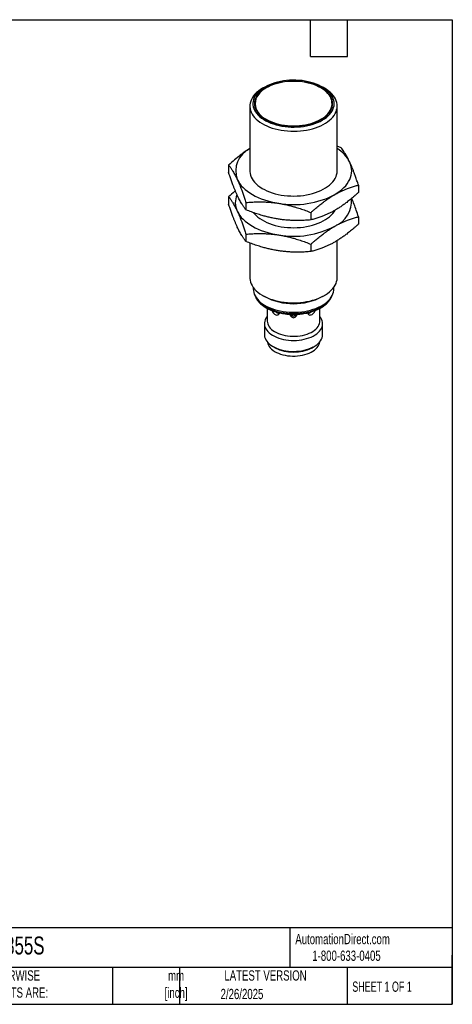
# Model space of a CAD drawing. Header units: millimetres. Extents: x 6 to 273, y 6 to 210.
# Tile 2 of 2: x 184 to 273, y 6 to 210. Entities that reach past the tile are written whole.
import ezdxf

# ---------------------------------------------------------------- set-up
doc = ezdxf.new("R2010")
doc.units = ezdxf.units.MM
doc.layers.add('TEXT', color=140, linetype='Continuous', lineweight=25)
doc.styles.add('SLDTEXTSTYLE0', font='TXT', dxfattribs={"width": 0.7})
doc.styles.add('SLDTEXTSTYLE1', font='TXT', dxfattribs={"width": 0.65})

msp = doc.modelspace()

# ---------------------------------------------------------------- linework, layer by layer
for p, q in [((234.396, 195.656), (233.962, 195.405)), ((234.693, 195.471), (234.67, 195.457)), ((246.692, 195.405), (246.258, 195.656)), ((231.327, 191.732), (231.327, 178.351)), ((232.327, 192.192), (232.327, 191.716)), ((248.327, 191.716), (248.327, 192.192)), ((249.327, 178.351), (249.327, 191.732)), ((250.125, 183.133), (249.327, 183.431)), ((226.943, 179.547), (226.943, 178.031)), ((253.711, 175.406), (253.711, 173.89)), ((226.943, 173.014), (226.943, 171.498)), ((230.529, 171.82), (230.529, 170.304)), ((243.913, 169.75), (243.913, 168.234)), ((253.711, 168.874), (253.711, 167.358)), ((230.529, 165.288), (230.529, 163.772)), ((231.327, 163.473), (231.327, 156.316)), ((243.913, 163.217), (243.913, 161.702)), ((249.327, 156.316), (249.327, 163.977)), ((232.027, 154.307), (232.027, 153.953)), ((233.962, 152.643), (234.396, 152.392)), ((246.258, 152.392), (246.692, 152.643)), ((248.627, 153.953), (248.627, 154.307)), ((234.927, 149.959), (234.927, 147.323)), ((245.727, 147.323), (245.727, 149.958)), ((234.327, 146.822), (234.327, 144.558)), ((246.327, 144.558), (246.327, 146.822)), ((236.084, 142.109), (236.518, 141.858)), ((244.136, 141.858), (244.57, 142.109))]:
    msp.add_line(p, q)
at = {"flags": 128}
for points in [[(233.963, 195.406), (233.51, 195.124), (233.095, 194.824), (232.719, 194.508), (232.385, 194.176), (232.094, 193.83), (231.848, 193.474), (231.648, 193.107), (231.496, 192.734), (231.392, 192.354), (231.337, 191.972), (231.33, 191.588), (231.373, 191.205), (231.465, 190.824), (231.606, 190.449), (231.794, 190.081), (232.028, 189.721), (232.308, 189.373), (232.632, 189.038), (232.997, 188.717), (233.403, 188.413), (233.847, 188.126), (234.325, 187.86), (234.837, 187.615), (235.379, 187.392), (235.948, 187.193), (236.54, 187.018), (237.154, 186.87), (237.784, 186.748), (238.429, 186.653), (239.084, 186.586), (239.745, 186.547), (240.41, 186.536), (241.075, 186.554), (241.735, 186.6), (242.388, 186.674), (243.029, 186.776), (243.656, 186.905), (244.264, 187.06), (244.851, 187.24), (245.413, 187.445), (245.948, 187.674), (246.451, 187.925), (246.922, 188.196), (247.356, 188.487), (247.752, 188.796), (248.107, 189.12), (248.42, 189.459), (248.689, 189.81), (248.912, 190.172), (249.088, 190.542), (249.216, 190.919), (249.296, 191.3), (249.327, 191.684), (249.308, 192.068), (249.241, 192.45), (249.125, 192.828), (248.96, 193.2), (248.749, 193.564), (248.492, 193.918), (248.19, 194.26), (247.845, 194.588), (247.459, 194.901), (247.034, 195.196), (246.692, 195.405)], [(234.397, 195.656), (233.96, 195.384), (233.561, 195.093), (233.202, 194.786), (232.884, 194.464), (232.61, 194.128), (232.381, 193.782), (232.199, 193.426), (232.065, 193.063), (231.979, 192.696), (231.942, 192.325), (231.954, 191.955), (232.016, 191.585), (232.126, 191.22), (232.284, 190.861), (232.49, 190.509), (232.741, 190.168), (233.037, 189.839), (233.376, 189.524), (233.756, 189.224), (234.174, 188.943), (234.628, 188.681), (235.116, 188.439), (235.634, 188.22), (236.18, 188.025), (236.75, 187.854), (237.342, 187.708), (237.95, 187.59), (238.573, 187.498), (239.206, 187.435), (239.845, 187.399), (240.488, 187.392), (241.129, 187.413), (241.766, 187.463), (242.394, 187.541), (243.01, 187.646), (243.61, 187.778), (244.192, 187.936), (244.75, 188.119), (245.282, 188.327), (245.786, 188.557), (246.257, 188.809), (246.694, 189.081), (247.093, 189.372), (247.452, 189.679), (247.77, 190.002), (248.044, 190.337), (248.273, 190.684), (248.455, 191.039), (248.589, 191.402), (248.675, 191.77), (248.712, 192.14), (248.7, 192.511), (248.638, 192.88), (248.528, 193.245), (248.37, 193.605), (248.164, 193.956), (247.913, 194.297), (247.617, 194.627), (247.278, 194.942), (246.898, 195.241), (246.48, 195.522), (246.026, 195.785), (245.538, 196.026), (245.02, 196.245), (244.474, 196.441), (243.904, 196.612), (243.312, 196.757), (242.704, 196.876), (242.081, 196.967), (241.448, 197.031), (240.809, 197.066), (240.166, 197.073), (239.525, 197.052), (238.888, 197.002), (238.26, 196.925), (237.644, 196.82), (237.044, 196.688), (236.462, 196.529), (235.904, 196.346), (235.372, 196.139), (234.868, 195.908), (234.397, 195.656)], [(234.635, 195.519), (234.206, 195.251), (233.814, 194.964), (233.463, 194.661), (233.154, 194.342), (232.89, 194.011), (232.671, 193.669), (232.499, 193.318), (232.376, 192.96), (232.302, 192.597), (232.277, 192.233), (232.302, 191.868), (232.376, 191.506), (232.499, 191.148), (232.671, 190.797), (232.89, 190.454), (233.154, 190.123), (233.463, 189.805), (233.814, 189.501), (234.206, 189.215), (234.635, 188.947), (235.099, 188.699), (235.595, 188.473), (236.121, 188.27), (236.672, 188.092), (237.246, 187.939), (237.839, 187.813), (238.448, 187.714), (239.068, 187.643), (239.695, 187.6), (240.327, 187.586), (240.959, 187.6), (241.586, 187.643), (242.206, 187.714), (242.815, 187.813), (243.408, 187.939), (243.982, 188.092), (244.533, 188.27), (245.059, 188.473), (245.555, 188.699), (246.019, 188.947), (246.448, 189.215), (246.84, 189.501), (247.191, 189.805), (247.5, 190.123), (247.764, 190.454), (247.983, 190.797), (248.155, 191.148), (248.278, 191.506), (248.352, 191.868), (248.377, 192.233), (248.352, 192.597), (248.278, 192.96), (248.155, 193.318), (247.983, 193.669), (247.764, 194.011), (247.5, 194.342), (247.191, 194.661), (246.84, 194.964), (246.448, 195.251), (246.019, 195.519), (245.555, 195.766), (245.059, 195.992), (244.533, 196.195), (243.982, 196.373), (243.408, 196.526), (242.815, 196.652), (242.206, 196.751), (241.586, 196.823), (240.959, 196.866), (240.327, 196.88), (239.695, 196.866), (239.068, 196.823), (238.448, 196.751), (237.839, 196.652), (237.246, 196.526), (236.672, 196.373), (236.121, 196.195), (235.595, 195.992), (235.099, 195.766), (234.635, 195.519)], [(247.462, 194.257), (247.411, 194.316), (247.106, 194.631), (246.759, 194.93), (246.372, 195.213), (245.949, 195.478), (245.49, 195.723), (245, 195.946), (244.481, 196.146), (243.936, 196.322), (243.369, 196.473), (242.784, 196.597), (242.183, 196.695), (241.571, 196.766), (240.951, 196.808), (240.327, 196.822), (239.703, 196.808), (239.083, 196.766), (238.471, 196.695), (237.87, 196.597), (237.285, 196.473), (236.718, 196.322), (236.173, 196.146), (235.654, 195.946), (235.164, 195.723), (234.706, 195.478)], [(245.996, 188.933), (246.41, 189.193), (246.799, 189.477), (247.148, 189.779), (247.455, 190.095), (247.718, 190.425), (247.935, 190.765), (248.106, 191.114), (248.229, 191.469), (248.302, 191.83), (248.327, 192.192), (248.302, 192.554), (248.229, 192.914), (248.106, 193.27), (247.935, 193.619), (247.718, 193.959), (247.455, 194.289), (247.148, 194.605), (246.799, 194.906), (246.41, 195.191), (245.984, 195.457), (245.961, 195.471)], [(232.327, 192.137), (232.302, 191.985), (232.295, 191.926)], [(232.541, 191.306), (232.597, 191.161), (232.766, 190.814), (232.982, 190.476), (233.244, 190.149), (233.549, 189.835), (233.895, 189.535), (234.282, 189.252), (234.706, 188.987), (235.164, 188.743), (235.654, 188.52), (236.173, 188.32), (236.718, 188.143), (237.285, 187.993), (237.87, 187.868), (238.471, 187.77), (239.083, 187.7), (239.703, 187.657), (240.327, 187.643), (240.951, 187.657), (241.571, 187.7), (242.183, 187.77), (242.784, 187.868), (243.369, 187.993), (243.936, 188.143), (244.481, 188.32), (245, 188.52), (245.49, 188.743), (245.949, 188.987), (246.372, 189.252), (246.759, 189.535), (247.106, 189.835), (247.411, 190.149), (247.672, 190.476), (247.888, 190.814), (248.057, 191.161), (248.112, 191.304)], [(248.36, 191.926), (248.352, 191.985), (248.327, 192.137)], [(248.812, 173.453), (249.349, 173.784), (249.847, 174.134), (250.305, 174.503), (250.719, 174.888), (251.089, 175.288), (251.414, 175.7), (251.69, 176.125), (251.918, 176.559), (252.096, 177), (252.224, 177.447), (252.301, 177.898), (252.327, 178.351), (252.301, 178.805), (252.224, 179.256), (252.096, 179.703), (251.918, 180.144)], [(231.327, 178.351), (231.33, 178.207), (231.373, 177.824), (231.465, 177.444), (231.606, 177.069), (231.794, 176.7), (232.028, 176.341), (232.308, 175.993), (232.632, 175.657), (232.997, 175.337), (233.403, 175.032), (233.847, 174.746), (234.325, 174.48), (234.837, 174.234), (235.379, 174.012), (235.948, 173.813), (236.54, 173.638), (237.154, 173.49), (237.784, 173.368), (238.429, 173.273), (239.084, 173.206), (239.745, 173.167), (240.41, 173.156), (241.075, 173.174), (241.735, 173.22), (242.388, 173.294), (243.029, 173.396), (243.656, 173.524), (244.264, 173.679), (244.851, 173.86), (245.413, 174.065), (245.948, 174.294), (246.451, 174.544), (246.922, 174.816), (247.356, 175.107), (247.752, 175.415), (248.107, 175.74), (248.42, 176.079), (248.689, 176.43), (248.912, 176.792), (249.088, 177.162), (249.216, 177.539), (249.296, 177.92), (249.327, 178.303), (249.327, 178.351)], [(228.736, 176.559), (228.964, 176.125), (229.24, 175.7), (229.565, 175.288), (229.935, 174.888), (230.349, 174.503), (230.807, 174.134), (231.305, 173.784), (231.842, 173.453), (232.415, 173.143), (233.022, 172.856), (233.66, 172.592), (234.327, 172.352), (235.02, 172.138), (235.735, 171.951), (236.47, 171.792), (237.221, 171.66)], [(228.736, 170.026), (228.964, 169.592), (229.24, 169.168), (229.565, 168.755), (229.935, 168.355), (230.349, 167.97), (230.807, 167.602), (231.305, 167.252), (231.842, 166.921), (232.415, 166.611), (233.022, 166.323), (233.66, 166.059), (234.327, 165.82), (235.02, 165.606), (235.735, 165.419), (236.47, 165.259), (237.221, 165.128)], [(232.105, 169.707), (232.308, 169.46), (232.632, 169.125), (232.997, 168.804), (233.403, 168.5), (233.847, 168.214), (234.325, 167.947), (234.837, 167.702), (235.379, 167.479), (235.948, 167.28), (236.54, 167.106), (237.154, 166.957), (237.784, 166.835), (238.429, 166.74), (239.084, 166.673), (239.745, 166.634), (240.41, 166.624), (241.075, 166.642), (241.735, 166.688), (242.388, 166.762), (243.029, 166.863), (243.656, 166.992), (244.264, 167.147), (244.851, 167.328), (245.413, 167.533), (245.948, 167.761), (246.451, 168.012), (246.922, 168.284), (247.356, 168.574), (247.752, 168.883), (248.107, 169.208), (248.42, 169.546), (248.689, 169.898), (248.887, 170.215)], [(231.327, 156.316), (231.33, 156.172), (231.373, 155.789), (231.465, 155.408), (231.606, 155.033), (231.794, 154.665), (232.028, 154.305), (232.308, 153.957), (232.632, 153.622), (232.997, 153.301), (233.403, 152.997), (233.847, 152.711), (234.325, 152.444), (234.837, 152.199), (235.379, 151.976), (235.948, 151.777), (236.54, 151.603), (237.154, 151.454), (237.784, 151.332), (238.429, 151.237), (239.084, 151.17), (239.745, 151.131), (240.41, 151.121), (241.075, 151.138), (241.735, 151.184), (242.388, 151.258), (243.029, 151.36), (243.656, 151.489), (244.264, 151.644), (244.851, 151.824), (245.413, 152.03), (245.948, 152.258), (246.451, 152.509), (246.922, 152.78), (247.356, 153.071), (247.752, 153.38), (248.107, 153.704), (248.42, 154.043), (248.689, 154.394), (248.912, 154.756), (249.088, 155.126), (249.216, 155.503), (249.296, 155.884), (249.327, 156.268), (249.327, 156.316)], [(232.027, 153.953), (232.046, 153.628), (232.115, 153.259), (232.233, 152.894), (232.399, 152.535), (232.613, 152.184), (232.874, 151.844), (233.18, 151.517), (233.528, 151.205), (233.917, 150.909), (234.345, 150.631), (234.809, 150.374), (235.306, 150.138), (235.834, 149.925), (236.388, 149.736), (236.966, 149.572), (237.564, 149.435), (238.179, 149.325), (238.807, 149.243), (239.443, 149.189), (240.086, 149.164), (240.729, 149.167), (241.37, 149.2), (242.005, 149.261), (242.63, 149.35), (243.241, 149.467), (243.835, 149.611), (244.407, 149.781), (244.955, 149.976), (245.475, 150.195), (245.964, 150.436), (246.419, 150.699), (246.838, 150.981), (247.217, 151.282), (247.555, 151.598), (247.849, 151.928), (248.099, 152.271), (248.301, 152.624), (248.456, 152.984), (248.561, 153.351), (248.617, 153.721), (248.627, 153.953)], [(232.535, 152.303), (232.623, 152.135), (232.844, 151.79), (233.11, 151.457), (233.421, 151.137), (233.774, 150.831), (234.168, 150.543), (234.599, 150.273), (235.066, 150.024), (235.566, 149.797), (236.095, 149.593), (236.65, 149.414), (237.227, 149.26), (237.824, 149.133), (238.436, 149.033), (239.06, 148.961), (239.692, 148.918), (240.327, 148.904), (240.963, 148.918), (241.594, 148.961), (242.218, 149.033), (242.83, 149.133), (243.427, 149.26), (244.004, 149.414), (244.559, 149.593), (245.088, 149.797), (245.588, 150.024), (246.055, 150.273), (246.486, 150.543), (246.88, 150.831), (247.233, 151.137), (247.544, 151.457), (247.81, 151.79), (248.031, 152.135), (248.119, 152.303)], [(234.927, 148.332), (234.851, 148.238), (234.651, 147.945), (234.498, 147.642), (234.393, 147.333), (234.337, 147.019), (234.331, 146.704), (234.374, 146.389), (234.467, 146.079), (234.608, 145.774), (234.797, 145.478), (235.031, 145.194), (235.31, 144.922), (235.63, 144.667), (235.989, 144.429), (236.384, 144.211), (236.811, 144.015), (237.268, 143.842), (237.75, 143.694), (238.254, 143.572), (238.774, 143.476), (239.308, 143.409), (239.849, 143.369), (240.395, 143.358), (240.941, 143.376), (241.481, 143.423), (242.011, 143.498), (242.528, 143.6), (243.027, 143.729), (243.503, 143.883), (243.952, 144.062), (244.372, 144.264), (244.758, 144.487), (245.108, 144.729), (245.418, 144.989), (245.685, 145.264), (245.909, 145.551), (246.086, 145.85), (246.215, 146.156), (246.296, 146.468), (246.327, 146.783), (246.308, 147.098), (246.24, 147.411), (246.123, 147.718), (245.957, 148.019), (245.745, 148.31), (245.727, 148.332)], [(234.927, 147.323), (234.946, 147.06), (235.015, 146.761), (235.134, 146.468), (235.301, 146.182), (235.516, 145.908), (235.775, 145.646), (236.076, 145.4), (236.417, 145.173), (236.795, 144.965), (237.206, 144.779), (237.646, 144.617), (238.111, 144.48), (238.596, 144.37), (239.098, 144.287), (239.611, 144.233), (240.131, 144.208), (240.653, 144.211), (241.172, 144.244), (241.683, 144.305), (242.181, 144.395), (242.662, 144.512), (243.121, 144.655), (243.554, 144.823), (243.956, 145.015), (244.325, 145.228), (244.657, 145.46), (244.948, 145.71), (245.196, 145.975), (245.399, 146.253), (245.554, 146.54), (245.661, 146.835), (245.717, 147.135), (245.727, 147.323)], [(234.327, 144.558), (234.331, 144.439), (234.374, 144.125), (234.467, 143.814), (234.608, 143.51), (234.797, 143.214), (235.031, 142.929), (235.31, 142.658), (235.63, 142.403), (235.989, 142.165), (236.384, 141.947), (236.811, 141.751), (237.268, 141.578), (237.75, 141.43), (238.254, 141.307), (238.774, 141.212), (239.308, 141.144), (239.849, 141.105), (240.395, 141.094), (240.941, 141.112), (241.481, 141.159), (242.011, 141.233), (242.528, 141.335), (243.027, 141.464), (243.503, 141.619), (243.952, 141.798), (244.372, 142), (244.758, 142.223), (245.108, 142.465), (245.418, 142.724), (245.685, 142.999), (245.909, 143.287), (246.086, 143.585), (246.215, 143.892), (246.296, 144.204), (246.327, 144.518), (246.327, 144.558)], [(234.939, 143.034), (234.946, 142.977), (235.015, 142.678), (235.134, 142.385), (235.301, 142.1), (235.516, 141.825), (235.775, 141.564), (236.076, 141.318), (236.417, 141.09), (236.795, 140.882), (237.206, 140.696), (237.646, 140.534), (238.111, 140.398), (238.596, 140.287), (239.098, 140.205), (239.611, 140.15), (240.131, 140.125), (240.653, 140.129), (241.172, 140.161), (241.683, 140.223), (242.181, 140.312), (242.662, 140.429), (243.121, 140.572), (243.554, 140.741), (243.956, 140.932), (244.325, 141.145), (244.657, 141.378), (244.948, 141.628), (245.196, 141.893), (245.399, 142.17), (245.554, 142.458), (245.661, 142.753), (245.715, 143.034)]]:
    msp.add_lwpolyline(points, dxfattribs=at)
for centre, radius, start, end in [((235.908, 192.193), 3.491, 110.75916, 249.02553), ((237.113, 190.979), 5.102, 118.15372, 148.39739), ((235.168, 192.237), 2.787, 149.46659, 199.50595), ((245.323, 192.238), 2.941, 341.48647, 43.3632), ((233.541, 178.32), 5.117, 115.63001, 200.13178), ((245.606, 176.879), 7.107, 27.35638, 58.42812), ((232.473, 171.817), 4.144, 157.08038, 205.6031), ((240.347, 189.813), 18.421, 260.2289, 297.35717), ((246.641, 172.114), 5.629, 292.69501, 5.14972), ((240.347, 183.281), 18.421, 260.2289, 297.35717), ((240.327, 163.746), 12.81, 242.41773, 297.58227), ((240.327, 149.089), 0.704, 208.91636, 331.10267), ((240.327, 148.975), 8.068, 239.62888, 300.37112), ((240.327, 149.171), 8.246, 242.48436, 297.51564)]:
    msp.add_arc(centre, radius, start, end)
for points, knots in [([(231.327, 182.928), (231.083, 182.779), (230.422, 182.375), (229.365, 181.597), (228.146, 180.621), (227.349, 179.91), (226.943, 179.547)], [0, 0, 0, 0, 0.1643502, 0.4445232, 0.7166183, 1, 1, 1, 1]), ([(251.918, 180.144), (251.88, 180.226), (251.804, 180.388), (251.69, 180.622), (251.576, 180.849), (251.425, 181.139), (251.236, 181.483), (250.989, 181.905), (250.718, 182.329), (250.422, 182.753), (250.225, 183.005), (250.125, 183.133)], [0, 0, 0, 0, 0.0626502, 0.1252211, 0.1879067, 0.2508987, 0.3749653, 0.5003769, 0.6626962, 0.8286532, 1, 1, 1, 1]), ([(226.943, 179.547), (226.993, 179.483), (227.094, 179.357), (227.244, 179.156), (227.392, 178.949), (227.539, 178.734), (227.685, 178.51), (227.856, 178.234), (228.055, 177.896), (228.281, 177.482), (228.508, 177.041), (228.66, 176.719), (228.736, 176.559)], [0, 0, 0, 0, 0.08655624, 0.17156739, 0.25522419, 0.33773688, 0.41933511, 0.50026758, 0.62550278, 0.7495215, 0.87504539, 1, 1, 1, 1]), ([(253.711, 175.406), (253.661, 175.56), (253.561, 175.865), (253.41, 176.311), (253.262, 176.743), (253.115, 177.161), (252.97, 177.565), (252.798, 178.03), (252.599, 178.548), (252.373, 179.109), (252.146, 179.645), (251.994, 179.978), (251.918, 180.144)], [0, 0, 0, 0, 0.0865562, 0.1715674, 0.2552242, 0.3377369, 0.4193351, 0.5002676, 0.6255028, 0.7495215, 0.8750454, 1, 1, 1, 1]), ([(228.736, 173.292), (228.698, 173.375), (228.622, 173.54), (228.508, 173.798), (228.394, 174.062), (228.243, 174.423), (228.054, 174.892), (227.807, 175.536), (227.536, 176.279), (227.24, 177.129), (227.043, 177.727), (226.943, 178.031)], [0, 0, 0, 0, 0.06265025, 0.1252211, 0.18790673, 0.25089872, 0.37496531, 0.50037693, 0.66269618, 0.8286532, 1, 1, 1, 1]), ([(228.736, 176.559), (228.774, 176.476), (228.85, 176.311), (228.964, 176.053), (229.078, 175.789), (229.229, 175.428), (229.418, 174.959), (229.665, 174.314), (229.936, 173.572), (230.232, 172.722), (230.429, 172.124), (230.529, 171.82)], [0, 0, 0, 0, 0.0626502, 0.1252211, 0.1879067, 0.2508987, 0.3749653, 0.5003769, 0.6626962, 0.8286532, 1, 1, 1, 1]), ([(248.812, 173.453), (248.915, 173.512), (249.121, 173.629), (249.431, 173.796), (249.74, 173.956), (250.152, 174.159), (250.666, 174.395), (251.343, 174.674), (252.084, 174.943), (252.895, 175.197), (253.436, 175.336), (253.711, 175.406)], [0, 0, 0, 0, 0.0621723, 0.1242996, 0.1865724, 0.2491786, 0.373204, 0.4984445, 0.6613819, 0.8279752, 1, 1, 1, 1]), ([(228.33, 174.22), (228.275, 174.176), (227.807, 173.801), (227.348, 173.383), (226.943, 173.014)], [0, 0, 0, 0, 0.1174451, 1, 1, 1, 1]), ([(226.943, 173.014), (226.993, 172.951), (227.094, 172.824), (227.244, 172.624), (227.392, 172.417), (227.539, 172.202), (227.685, 171.978), (227.856, 171.701), (228.055, 171.364), (228.281, 170.95), (228.508, 170.508), (228.66, 170.187), (228.736, 170.026)], [0, 0, 0, 0, 0.08655624, 0.17156739, 0.25522419, 0.33773688, 0.41933511, 0.50026758, 0.62550278, 0.7495215, 0.87504539, 1, 1, 1, 1]), ([(230.529, 170.304), (230.479, 170.368), (230.378, 170.494), (230.229, 170.695), (230.08, 170.902), (229.934, 171.117), (229.787, 171.341), (229.615, 171.617), (229.417, 171.955), (229.19, 172.369), (228.964, 172.81), (228.812, 173.132), (228.736, 173.292)], [0, 0, 0, 0, 0.08655624, 0.17156739, 0.25522419, 0.33773688, 0.41933511, 0.50026758, 0.62550278, 0.7495215, 0.87504539, 1, 1, 1, 1]), ([(243.913, 169.75), (244.051, 169.874), (244.323, 170.12), (244.731, 170.478), (245.134, 170.823), (245.533, 171.154), (245.93, 171.473), (246.401, 171.84), (246.945, 172.245), (247.567, 172.678), (248.188, 173.084), (248.605, 173.33), (248.812, 173.453)], [0, 0, 0, 0, 0.0861359, 0.1707423, 0.254007, 0.3361369, 0.417358, 0.4979147, 0.6241672, 0.7490677, 0.8747588, 1, 1, 1, 1]), ([(253.711, 173.89), (253.573, 173.765), (253.298, 173.517), (252.888, 173.157), (252.481, 172.81), (252.079, 172.476), (251.68, 172.155), (251.209, 171.789), (250.666, 171.386), (250.049, 170.956), (249.431, 170.553), (249.018, 170.309), (248.812, 170.187)], [0, 0, 0, 0, 0.0867902, 0.1720264, 0.2559011, 0.3386263, 0.420434, 0.501575, 0.626807, 0.7508379, 0.8757053, 1, 1, 1, 1]), ([(228.736, 166.76), (228.698, 166.843), (228.622, 167.008), (228.508, 167.265), (228.394, 167.53), (228.243, 167.891), (228.054, 168.359), (227.807, 169.004), (227.536, 169.747), (227.24, 170.597), (227.043, 171.195), (226.943, 171.498)], [0, 0, 0, 0, 0.0626502, 0.1252211, 0.1879067, 0.2508987, 0.3749653, 0.5003769, 0.6626962, 0.8286532, 1, 1, 1, 1]), ([(230.529, 171.82), (230.718, 171.836), (231.092, 171.868), (231.651, 171.904), (232.204, 171.931), (232.753, 171.947), (233.297, 171.954), (233.939, 171.948), (234.68, 171.924), (235.524, 171.867), (236.371, 171.783), (236.938, 171.701), (237.221, 171.66)], [0, 0, 0, 0, 0.0865562, 0.1715674, 0.2552242, 0.3377369, 0.4193351, 0.5002676, 0.6255028, 0.7495215, 0.8750454, 1, 1, 1, 1]), ([(237.221, 171.66), (237.363, 171.637), (237.647, 171.592), (238.072, 171.514), (238.498, 171.43), (239.062, 171.307), (239.766, 171.136), (240.689, 170.882), (241.7, 170.566), (242.803, 170.183), (243.539, 169.896), (243.913, 169.75)], [0, 0, 0, 0, 0.0626502, 0.1252211, 0.1879067, 0.2508987, 0.3749653, 0.5003769, 0.6626962, 0.8286532, 1, 1, 1, 1]), ([(253.711, 168.874), (253.562, 169.325), (253.269, 170.21), (252.822, 171.439), (252.508, 172.265), (252.34, 172.647), (252.324, 172.685)], [0, 0, 0, 0, 0.3284778, 0.6438393, 0.9646108, 1, 1, 1, 1]), ([(228.736, 170.026), (228.774, 169.944), (228.85, 169.778), (228.964, 169.521), (229.078, 169.256), (229.229, 168.895), (229.418, 168.427), (229.665, 167.782), (229.936, 167.04), (230.232, 166.19), (230.429, 165.592), (230.529, 165.288)], [0, 0, 0, 0, 0.0626502, 0.1252211, 0.1879067, 0.2508987, 0.3749653, 0.5003769, 0.6626962, 0.8286532, 1, 1, 1, 1]), ([(237.221, 168.394), (237.079, 168.417), (236.796, 168.462), (236.37, 168.54), (235.945, 168.624), (235.38, 168.747), (234.676, 168.918), (233.753, 169.172), (232.743, 169.488), (231.639, 169.871), (230.903, 170.158), (230.529, 170.304)], [0, 0, 0, 0, 0.0626502, 0.1252211, 0.1879067, 0.2508987, 0.3749653, 0.5003769, 0.6626962, 0.8286532, 1, 1, 1, 1]), ([(248.812, 170.187), (248.708, 170.128), (248.501, 170.009), (248.189, 169.841), (247.878, 169.68), (247.463, 169.476), (246.945, 169.24), (246.267, 168.961), (245.528, 168.693), (244.723, 168.441), (244.186, 168.304), (243.913, 168.234)], [0, 0, 0, 0, 0.0626627, 0.125246, 0.1879442, 0.2509489, 0.3758437, 0.5021047, 0.6638713, 0.8292593, 1, 1, 1, 1]), ([(248.812, 166.921), (248.915, 166.98), (249.121, 167.097), (249.431, 167.264), (249.74, 167.424), (250.152, 167.627), (250.666, 167.862), (251.343, 168.141), (252.084, 168.41), (252.895, 168.665), (253.436, 168.803), (253.711, 168.874)], [0, 0, 0, 0, 0.0621723, 0.1242996, 0.1865724, 0.2491786, 0.373204, 0.4984445, 0.6613819, 0.8279752, 1, 1, 1, 1]), ([(230.529, 163.772), (230.479, 163.836), (230.378, 163.962), (230.229, 164.162), (230.08, 164.369), (229.934, 164.584), (229.787, 164.808), (229.615, 165.085), (229.417, 165.423), (229.19, 165.836), (228.964, 166.278), (228.812, 166.6), (228.736, 166.76)], [0, 0, 0, 0, 0.0865562, 0.1715674, 0.2552242, 0.3377369, 0.4193351, 0.5002676, 0.6255028, 0.7495215, 0.8750454, 1, 1, 1, 1]), ([(243.913, 168.234), (243.725, 168.218), (243.351, 168.186), (242.791, 168.15), (242.238, 168.123), (241.69, 168.107), (241.145, 168.101), (240.503, 168.106), (239.763, 168.13), (238.918, 168.187), (238.072, 168.271), (237.504, 168.353), (237.221, 168.394)], [0, 0, 0, 0, 0.0865562, 0.1715674, 0.2552242, 0.3377369, 0.4193351, 0.5002676, 0.6255028, 0.7495215, 0.8750454, 1, 1, 1, 1]), ([(243.913, 163.217), (244.051, 163.342), (244.323, 163.588), (244.731, 163.946), (245.134, 164.29), (245.533, 164.622), (245.93, 164.941), (246.401, 165.307), (246.945, 165.712), (247.567, 166.145), (248.188, 166.552), (248.605, 166.798), (248.812, 166.921)], [0, 0, 0, 0, 0.0861359, 0.1707423, 0.254007, 0.3361369, 0.417358, 0.4979147, 0.6241672, 0.7490677, 0.8747588, 1, 1, 1, 1]), ([(253.711, 167.358), (253.573, 167.233), (253.298, 166.984), (252.888, 166.624), (252.481, 166.277), (252.079, 165.944), (251.68, 165.622), (251.209, 165.256), (250.666, 164.854), (250.049, 164.424), (249.431, 164.021), (249.018, 163.776), (248.812, 163.655)], [0, 0, 0, 0, 0.0867902, 0.1720264, 0.2559011, 0.3386263, 0.420434, 0.501575, 0.626807, 0.7508379, 0.8757053, 1, 1, 1, 1]), ([(230.529, 165.288), (230.718, 165.304), (231.092, 165.336), (231.651, 165.372), (232.204, 165.399), (232.753, 165.415), (233.297, 165.421), (233.939, 165.416), (234.68, 165.391), (235.524, 165.334), (236.371, 165.251), (236.938, 165.169), (237.221, 165.128)], [0, 0, 0, 0, 0.0865562, 0.1715674, 0.2552242, 0.3377369, 0.4193351, 0.5002676, 0.6255028, 0.7495215, 0.8750454, 1, 1, 1, 1]), ([(237.221, 165.128), (237.363, 165.105), (237.647, 165.06), (238.072, 164.982), (238.498, 164.897), (239.062, 164.775), (239.766, 164.604), (240.689, 164.349), (241.7, 164.034), (242.803, 163.65), (243.539, 163.363), (243.913, 163.217)], [0, 0, 0, 0, 0.0626502, 0.1252211, 0.1879067, 0.2508987, 0.3749653, 0.5003769, 0.6626962, 0.8286532, 1, 1, 1, 1]), ([(237.221, 161.862), (237.079, 161.884), (236.796, 161.93), (236.37, 162.007), (235.945, 162.092), (235.38, 162.214), (234.676, 162.385), (233.753, 162.64), (232.743, 162.956), (231.639, 163.339), (230.903, 163.626), (230.529, 163.772)], [0, 0, 0, 0, 0.0626502, 0.1252211, 0.1879067, 0.2508987, 0.3749653, 0.5003769, 0.6626962, 0.8286532, 1, 1, 1, 1]), ([(248.812, 163.655), (248.708, 163.595), (248.501, 163.477), (248.189, 163.309), (247.878, 163.148), (247.463, 162.944), (246.945, 162.707), (246.267, 162.428), (245.528, 162.161), (244.723, 161.909), (244.186, 161.771), (243.913, 161.702)], [0, 0, 0, 0, 0.0626627, 0.125246, 0.1879442, 0.2509489, 0.3758437, 0.5021047, 0.6638713, 0.8292593, 1, 1, 1, 1]), ([(243.913, 161.702), (243.725, 161.686), (243.351, 161.654), (242.791, 161.618), (242.238, 161.591), (241.69, 161.575), (241.145, 161.568), (240.503, 161.573), (239.763, 161.598), (238.918, 161.655), (238.072, 161.739), (237.504, 161.821), (237.221, 161.862)], [0, 0, 0, 0, 0.08655624, 0.17156739, 0.25522419, 0.33773688, 0.41933511, 0.50026758, 0.62550278, 0.7495215, 0.87504539, 1, 1, 1, 1]), ([(232.43, 152.498), (232.468, 152.401), (232.553, 152.187), (232.734, 151.865), (232.963, 151.533), (233.235, 151.212), (233.546, 150.904), (233.895, 150.61), (234.28, 150.334), (234.697, 150.075), (235.146, 149.837), (235.623, 149.619), (236.125, 149.424), (236.65, 149.251), (237.194, 149.102), (237.755, 148.978), (238.329, 148.878), (238.914, 148.804), (239.507, 148.755), (240.104, 148.732), (240.702, 148.736), (241.298, 148.765), (241.889, 148.82), (242.471, 148.901), (243.042, 149.007), (243.599, 149.137), (244.138, 149.292), (244.658, 149.471), (245.154, 149.672), (245.624, 149.895), (246.066, 150.139), (246.477, 150.403), (246.855, 150.686), (247.197, 150.987), (247.501, 151.303), (247.765, 151.633), (247.986, 151.975), (248.147, 152.283), (248.216, 152.48), (248.243, 152.556)], [0, 0, 0, 0, 0.0219388, 0.0486056, 0.0755027, 0.1026193, 0.1299195, 0.1573554, 0.1848792, 0.2124508, 0.2400393, 0.2676206, 0.2951848, 0.3227276, 0.350248, 0.3777472, 0.405228, 0.4326938, 0.4601488, 0.4875972, 0.5150432, 0.5424913, 0.5699446, 0.5974076, 0.6248849, 0.6523809, 0.6798999, 0.7074456, 0.735021, 0.7626272, 0.7902633, 0.8179237, 0.8455962, 0.8732532, 0.9008602, 0.9283709, 0.9557312, 0.9828882, 1, 1, 1, 1]), ([(235.893, 149.52), (235.933, 149.419), (236.026, 149.192), (236.25, 148.896), (236.535, 148.673), (236.846, 148.58), (237.134, 148.63), (237.359, 148.791), (237.426, 148.967), (237.457, 149.048)], [0, 0, 0, 0, 0.1167269, 0.2654496, 0.4147373, 0.5675684, 0.7214903, 0.8722548, 1, 1, 1, 1]), ([(237.384, 148.896), (237.373, 148.894), (237.267, 148.871), (237.044, 148.966), (236.828, 149.096), (236.741, 149.218), (236.73, 149.234)], [0, 0, 0, 0, 0.0523049, 0.5002729, 0.9345979, 1, 1, 1, 1]), ([(239.583, 148.756), (239.591, 148.7), (239.611, 148.555), (239.764, 148.344), (240.008, 148.147), (240.218, 148.086), (240.327, 148.054)], [0, 0, 0, 0, 0.172192, 0.4433146, 0.7120425, 1, 1, 1, 1]), ([(240.327, 148.054), (240.435, 148.086), (240.643, 148.146), (240.888, 148.342), (241.043, 148.554), (241.064, 148.701), (241.072, 148.758)], [0, 0, 0, 0, 0.2850289, 0.5518992, 0.8252036, 1, 1, 1, 1]), ([(243.193, 149.047), (243.232, 148.955), (243.311, 148.769), (243.553, 148.618), (243.844, 148.578), (244.045, 148.667), (244.145, 148.711)], [0, 0, 0, 0, 0.2465648, 0.5003271, 0.7500871, 1, 1, 1, 1]), ([(243.65, 148.997), (243.549, 148.945), (243.419, 148.879), (243.297, 148.898), (243.27, 148.902)], [0, 0, 0, 0, 0.7800604, 1, 1, 1, 1]), ([(243.926, 149.236), (243.914, 149.22), (243.837, 149.11), (243.736, 149.049), (243.65, 148.997)], [0, 0, 0, 0, 0.1485502, 1, 1, 1, 1]), ([(244.145, 148.711), (244.223, 148.765), (244.398, 148.887), (244.617, 149.173), (244.718, 149.412), (244.763, 149.519)], [0, 0, 0, 0, 0.3022492, 0.6868265, 1, 1, 1, 1])]:
    msp.add_open_spline(points, degree=3, knots=knots)
at = {"layer": 'TEXT'}
for p, q in [((6.35, 209.55), (273.05, 209.55)), ((243.84, 201.93), (243.84, 209.55)), ((251.46, 201.93), (251.46, 209.55)), ((273.05, 209.55), (273.05, 6.35)), ((243.84, 201.93), (251.46, 201.93)), ((273.05, 22.126), (6.35, 22.126)), ((239.575, 22.126), (239.575, 13.97)), ((273.05, 6.35), (273.05, 16.51)), ((273.05, 13.97), (6.35, 13.97)), ((203.024, 13.97), (203.024, 6.35)), ((216.812, 13.97), (216.812, 6.35)), ((251.349, 13.97), (251.349, 6.35)), ((6.35, 6.35), (273.05, 6.35))]:
    msp.add_line(p, q, dxfattribs=at)

# ---------------------------------------------------------------- texts
at = {"color": 179, "linetype": 'Continuous', "lineweight": 18, "char_height": 2.11667, "attachment_point": 1, "style": 'SLDTEXTSTYLE0'}
for s, insert in [('AutomationDirect.com', (240.695, 20.877)), ('1-800-633-0405', (244.192, 17.437))]:
    msp.add_mtext(s, dxfattribs=dict(at, insert=insert))
at = {"layer": 'TEXT'}
for s, insert, char_height, attachment_point, style in [('GG855S', (175.502, 20.34), 3.7042, 1, 'SLDTEXTSTYLE0'), ('UNLESS OTHERWISE ^JSPECIFIED UNITS ARE:', (167.608, 13.364), 2.11667, 1, 'SLDTEXTSTYLE0'), ('mm^J[inch]', (216.117, 13.323), 2.1167, 2, 'SLDTEXTSTYLE0'), ('LATEST VERSION', (234.552, 13.364), 2.11667, 2, 'SLDTEXTSTYLE0'), ('SHEET 1 OF 1', (252.441, 11.051), 2.11667, 1, 'SLDTEXTSTYLE1'), ('2/26/2025', (229.701, 9.536), 2.1167, 2, 'SLDTEXTSTYLE0')]:
    msp.add_mtext(s, dxfattribs=dict(at, insert=insert, char_height=char_height, attachment_point=attachment_point, style=style))

doc.saveas('drawing.dxf')
